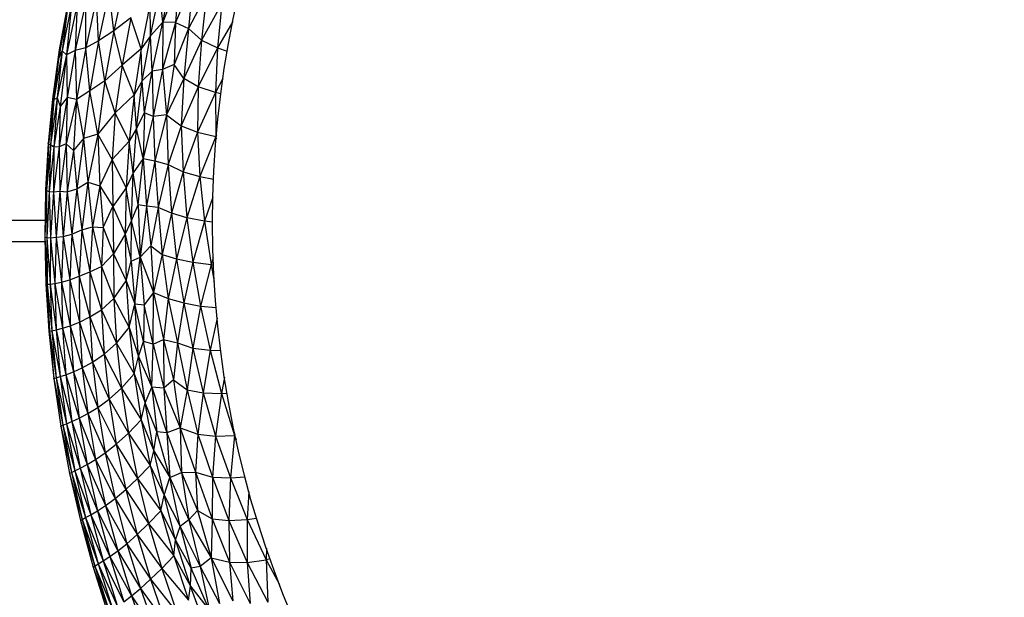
# Paper-space layout '_Inferior' of a CAD drawing. Header units: millimetres. Extents: x -213 to 187, y -200 to 200.
# Tile 5 of 15: x -126 to -34, y -34 to 20. Entities that reach past the tile are written whole.
import ezdxf

# ---------------------------------------------------------------- set-up
doc = ezdxf.new("R2010")
doc.units = ezdxf.units.MM

psp = doc.layouts.new('_Inferior')

# ---------------------------------------------------------------- linework, layer by layer
at = {"color": 7, "linetype": 'Continuous', "lineweight": 25}
for p, q in [((-112.342, 24.321), (-113.044, 19.903)), ((-116.668, 23.626), (-117.659, 19.099)), ((-111.529, 23.881), (-113.044, 19.903)), ((-111.529, 23.881), (-111.857, 19.879)), ((-110.209, 23.772), (-111.857, 19.879)), ((-110.209, 23.772), (-110.644, 19.325)), ((-119.288, 22.207), (-120.288, 17.505)), ((-119.071, 18.17), (-119.288, 22.207)), ((-118.079, 22.795), (-119.071, 18.17)), ((-117.659, 19.099), (-118.079, 22.795)), ((-114.203, 18.641), (-113.353, 22.805)), ((-113.044, 19.903), (-113.353, 22.805)), ((-108.95, 22.535), (-110.644, 19.325)), ((-108.95, 22.535), (-109.412, 18.238)), ((-122.008, 21.258), (-122.84, 16.439)), ((-121.962, 21.702), (-122.767, 17.302)), ((-122.008, 21.258), (-122.767, 17.302)), ((-121.63, 21.567), (-122.508, 17.235)), ((-122.008, 21.258), (-122.508, 17.235)), ((-121.085, 21.604), (-122.084, 16.845)), ((-121.63, 21.567), (-122.084, 16.845)), ((-120.284, 21.861), (-121.268, 17.252)), ((-121.085, 21.604), (-121.268, 17.252)), ((-120.288, 17.505), (-120.284, 21.861)), ((-114.245, 21.713), (-115.081, 17.417)), ((-114.203, 18.641), (-114.245, 21.713)), ((-107.524, 21.661), (-109.412, 18.238)), ((-107.524, 21.661), (-107.917, 17.493)), ((-116.046, 20.332), (-117.659, 19.099)), ((-116.046, 20.332), (-116.874, 15.881)), ((-115.081, 17.417), (-116.046, 20.332)), ((-113.044, 19.903), (-114.203, 18.641)), ((-114.054, 15.324), (-113.044, 19.903)), ((-113.044, 19.903), (-113.078, 15.474)), ((-111.857, 19.879), (-113.078, 15.474)), ((-111.857, 19.879), (-113.044, 19.903)), ((-111.857, 19.879), (-111.995, 15.931)), ((-111.857, 19.879), (-110.644, 19.325)), ((-106.482, 19.962), (-107.917, 17.493)), ((-117.659, 19.099), (-119.071, 18.17)), ((-117.659, 19.099), (-118.499, 14.413)), ((-116.874, 15.881), (-117.659, 19.099)), ((-114.203, 18.641), (-115.081, 17.417)), ((-114.974, 14.414), (-114.203, 18.641)), ((-114.054, 15.324), (-114.203, 18.641)), ((-110.644, 19.325), (-111.995, 15.931)), ((-110.644, 19.325), (-111.075, 14.625)), ((-110.644, 19.325), (-109.412, 18.238)), ((-119.071, 18.17), (-120.288, 17.505)), ((-119.071, 18.17), (-119.899, 13.474)), ((-118.499, 14.413), (-119.071, 18.17)), ((-109.412, 18.238), (-111.075, 14.625)), ((-109.412, 18.238), (-109.717, 13.853)), ((-109.412, 18.238), (-107.917, 17.493)), ((-122.767, 17.302), (-123.397, 12.68)), ((-122.508, 17.235), (-123.271, 12.648)), ((-122.508, 17.235), (-122.966, 12.812)), ((-122.084, 16.845), (-122.966, 12.812)), ((-122.767, 17.302), (-122.84, 16.439)), ((-122.84, 16.439), (-122.508, 17.235)), ((-122.084, 16.845), (-122.676, 11.986)), ((-122.508, 17.235), (-122.084, 16.845)), ((-121.268, 17.252), (-122.084, 16.845)), ((-122.084, 16.845), (-122.042, 12.853)), ((-121.268, 17.252), (-122.042, 12.853)), ((-120.288, 17.505), (-121.268, 17.252)), ((-121.268, 17.252), (-121.15, 12.665)), ((-120.288, 17.505), (-121.15, 12.665)), ((-119.899, 13.474), (-120.288, 17.505)), ((-115.081, 17.417), (-116.874, 15.881)), ((-115.081, 17.417), (-115.733, 13.09)), ((-114.974, 14.414), (-115.081, 17.417)), ((-107.917, 17.493), (-109.717, 13.853)), ((-107.917, 17.493), (-108.107, 13.301)), ((-107.917, 17.493), (-107.004, 17.18)), ((-122.84, 16.439), (-123.397, 12.68)), ((-122.84, 16.439), (-123.271, 12.648)), ((-116.874, 15.881), (-118.499, 14.413)), ((-116.874, 15.881), (-117.518, 11.39)), ((-115.733, 13.09), (-116.874, 15.881)), ((-111.995, 15.931), (-113.078, 15.474)), ((-111.995, 15.931), (-112.696, 11.213)), ((-111.075, 14.625), (-111.995, 15.931)), ((-114.054, 15.324), (-114.974, 14.414)), ((-114.756, 11.414), (-114.054, 15.324)), ((-113.078, 15.474), (-114.054, 15.324)), ((-114.054, 15.324), (-113.944, 11.045)), ((-113.078, 15.474), (-113.944, 11.045)), ((-113.078, 15.474), (-112.696, 11.213)), ((-118.499, 14.413), (-119.899, 13.474)), ((-118.499, 14.413), (-119.151, 9.401)), ((-117.518, 11.39), (-118.499, 14.413)), ((-114.974, 14.414), (-115.733, 13.09)), ((-115.508, 9.939), (-114.974, 14.414)), ((-114.756, 11.414), (-114.974, 14.414)), ((-111.075, 14.625), (-112.696, 11.213)), ((-111.075, 14.625), (-111.323, 10.179)), ((-109.717, 13.853), (-111.075, 14.625)), ((-107.408, 14.619), (-108.107, 13.301)), ((-119.899, 13.474), (-121.15, 12.665)), ((-119.899, 13.474), (-120.509, 8.989)), ((-119.151, 9.401), (-119.899, 13.474)), ((-115.733, 13.09), (-117.518, 11.39)), ((-115.733, 13.09), (-116.202, 8.739)), ((-115.508, 9.939), (-115.733, 13.09)), ((-109.717, 13.853), (-111.323, 10.179)), ((-109.717, 13.853), (-109.782, 9.579)), ((-108.107, 13.301), (-109.782, 9.579)), ((-108.107, 13.301), (-109.717, 13.853)), ((-108.107, 13.301), (-108.069, 9.166)), ((-107.605, 13.175), (-108.107, 13.301)), ((-123.397, 12.68), (-123.801, 8.515)), ((-123.397, 12.68), (-123.778, 8.435)), ((-123.271, 12.648), (-123.778, 8.435)), ((-122.966, 12.812), (-123.591, 8.407)), ((-123.271, 12.648), (-123.591, 8.407)), ((-123.397, 12.68), (-123.271, 12.648)), ((-122.966, 12.812), (-123.271, 8.191)), ((-123.271, 12.648), (-122.966, 12.812)), ((-122.966, 12.812), (-122.676, 11.986)), ((-122.042, 12.853), (-122.767, 8.216)), ((-122.042, 12.853), (-122.676, 11.986)), ((-122.042, 12.853), (-122.107, 8.49)), ((-121.15, 12.665), (-122.107, 8.49)), ((-121.15, 12.665), (-122.042, 12.853)), ((-121.15, 12.665), (-121.436, 7.854)), ((-121.15, 12.665), (-120.509, 8.989)), ((-122.676, 11.986), (-123.271, 8.191)), ((-122.676, 11.986), (-122.767, 8.216)), ((-117.518, 11.39), (-119.151, 9.401)), ((-117.518, 11.39), (-117.801, 7.008)), ((-116.202, 8.739), (-117.518, 11.39)), ((-115.508, 9.939), (-114.756, 11.414)), ((-114.756, 11.414), (-114.901, 7.126)), ((-113.944, 11.045), (-114.756, 11.414)), ((-112.696, 11.213), (-113.944, 11.045)), ((-112.696, 11.213), (-113.799, 6.896)), ((-112.696, 11.213), (-112.563, 6.539)), ((-112.696, 11.213), (-111.323, 10.179)), ((-113.944, 11.045), (-114.901, 7.126)), ((-113.944, 11.045), (-113.799, 6.896)), ((-111.323, 10.179), (-112.563, 6.539)), ((-111.323, 10.179), (-109.782, 9.579)), ((-111.323, 10.179), (-111.155, 5.87)), ((-119.151, 9.401), (-120.509, 8.989)), ((-119.151, 9.401), (-120.097, 4.907)), ((-117.801, 7.008), (-119.151, 9.401)), ((-119.151, 9.401), (-118.956, 4.545)), ((-115.508, 9.939), (-116.202, 8.739)), ((-115.824, 5.771), (-115.508, 9.939)), ((-114.901, 7.126), (-115.508, 9.939)), ((-109.782, 9.579), (-111.155, 5.87)), ((-109.782, 9.579), (-109.561, 5.414)), ((-109.782, 9.579), (-108.069, 9.166)), ((-108.025, 9.258), (-108.069, 9.166)), ((-123.801, 8.515), (-124.06, 4.165)), ((-123.778, 8.435), (-124.06, 4.165)), ((-123.778, 8.435), (-123.973, 4.112)), ((-123.591, 8.407), (-123.973, 4.112)), ((-123.778, 8.435), (-123.801, 8.515)), ((-123.591, 8.407), (-123.778, 8.435)), ((-123.591, 8.407), (-123.717, 4.02)), ((-123.271, 8.191), (-123.591, 8.407)), ((-122.107, 8.49), (-122.767, 8.216)), ((-122.107, 8.49), (-122.718, 4.043)), ((-121.436, 7.854), (-122.107, 8.49)), ((-122.107, 8.49), (-122.012, 3.984)), ((-120.509, 8.989), (-121.436, 7.854)), ((-120.509, 8.989), (-121.123, 4.276)), ((-120.509, 8.989), (-120.097, 4.907)), ((-116.202, 8.739), (-117.801, 7.008)), ((-116.202, 8.739), (-116.484, 4.371)), ((-115.824, 5.771), (-116.202, 8.739)), ((-108.069, 9.166), (-109.561, 5.414)), ((-108.069, 9.166), (-108.033, 9.159)), ((-108.069, 9.166), (-108.053, 8.929)), ((-123.271, 8.191), (-123.717, 4.02)), ((-122.767, 8.216), (-123.297, 3.984)), ((-123.271, 8.191), (-123.297, 3.984)), ((-122.767, 8.216), (-123.271, 8.191)), ((-122.767, 8.216), (-122.718, 4.043)), ((-121.436, 7.854), (-122.012, 3.984)), ((-121.436, 7.854), (-121.123, 4.276)), ((-117.801, 7.008), (-118.956, 4.545)), ((-116.484, 4.371), (-117.801, 7.008)), ((-117.801, 7.008), (-117.736, 2.598)), ((-114.901, 7.126), (-115.824, 5.771)), ((-115.367, 2.752), (-114.901, 7.126)), ((-114.901, 7.126), (-114.581, 2.638)), ((-114.901, 7.126), (-113.799, 6.896)), ((-113.799, 6.896), (-114.581, 2.638)), ((-113.799, 6.896), (-113.49, 2.516)), ((-113.799, 6.896), (-112.563, 6.539)), ((-112.563, 6.539), (-113.49, 2.516)), ((-112.563, 6.539), (-112.25, 1.973)), ((-112.563, 6.539), (-111.155, 5.87)), ((-115.824, 5.771), (-116.484, 4.371)), ((-115.989, 1.282), (-115.824, 5.771)), ((-115.367, 2.752), (-115.824, 5.771)), ((-111.155, 5.87), (-112.25, 1.973)), ((-111.155, 5.87), (-110.789, 1.535)), ((-111.155, 5.87), (-109.561, 5.414)), ((-121.123, 4.276), (-120.097, 4.907)), ((-120.097, 4.907), (-120.646, 0.401)), ((-120.097, 4.907), (-119.647, 0.696)), ((-120.097, 4.907), (-118.956, 4.545)), ((-109.561, 5.414), (-110.789, 1.535)), ((-109.561, 5.414), (-109.141, 1.236)), ((-109.561, 5.414), (-108.289, 5.178)), ((-124.06, 4.165), (-124.121, -0.228)), ((-124.06, 4.165), (-124.118, -0.268)), ((-123.973, 4.112), (-124.118, -0.268)), ((-124.06, 4.165), (-123.973, 4.112)), ((-123.973, 4.112), (-123.935, -0.308)), ((-123.973, 4.112), (-123.717, 4.02)), ((-123.717, 4.02), (-123.935, -0.308)), ((-123.717, 4.02), (-123.58, -0.322)), ((-123.717, 4.02), (-123.297, 3.984)), ((-123.297, 3.984), (-123.58, -0.322)), ((-123.297, 3.984), (-122.718, 4.043)), ((-123.297, 3.984), (-123.065, -0.283)), ((-122.718, 4.043), (-123.065, -0.283)), ((-122.718, 4.043), (-122.397, -0.219)), ((-122.718, 4.043), (-122.012, 3.984)), ((-122.012, 3.984), (-122.397, -0.219)), ((-122.012, 3.984), (-121.123, 4.276)), ((-122.012, 3.984), (-121.585, -0.005)), ((-121.123, 4.276), (-121.585, -0.005)), ((-121.123, 4.276), (-120.646, 0.401)), ((-118.956, 4.545), (-119.647, 0.696)), ((-118.956, 4.545), (-117.736, 2.598)), ((-118.956, 4.545), (-118.64, 0.626)), ((-116.484, 4.371), (-117.736, 2.598)), ((-116.484, 4.371), (-116.576, -0.004)), ((-115.989, 1.282), (-116.484, 4.371)), ((-108.347, 3.493), (-109.141, 1.236)), ((-118.64, 0.626), (-117.736, 2.598)), ((-117.736, 2.598), (-116.576, -0.004)), ((-117.736, 2.598), (-117.686, -1.839)), ((-115.989, 1.282), (-115.367, 2.752)), ((-114.581, 2.638), (-115.367, 2.752)), ((-115.367, 2.752), (-115.168, -2.162)), ((-114.581, 2.638), (-115.168, -2.162)), ((-114.581, 2.638), (-114.173, -1.078)), ((-113.49, 2.516), (-114.581, 2.638)), ((-113.49, 2.516), (-114.173, -1.078)), ((-112.25, 1.973), (-113.49, 2.516)), ((-113.49, 2.516), (-113.105, -1.885)), ((-112.25, 1.973), (-113.105, -1.885)), ((-110.789, 1.535), (-112.25, 1.973)), ((-112.25, 1.973), (-111.766, -2.301)), ((-124.1, 1.306), (-156.658, 1.306)), ((-115.989, 1.282), (-116.576, -0.004)), ((-116.019, -2.518), (-115.989, 1.282)), ((-115.168, -2.162), (-115.989, 1.282)), ((-110.789, 1.535), (-111.766, -2.301)), ((-109.141, 1.236), (-110.789, 1.535)), ((-110.789, 1.535), (-110.228, -2.62)), ((-109.141, 1.236), (-110.228, -2.62)), ((-108.378, 1.145), (-109.141, 1.236)), ((-109.141, 1.236), (-108.523, -2.844)), ((-121.585, -0.005), (-120.646, 0.401)), ((-120.646, 0.401), (-120.89, -3.933)), ((-120.646, 0.401), (-119.647, 0.696)), ((-120.646, 0.401), (-119.895, -3.512)), ((-119.647, 0.696), (-119.895, -3.512)), ((-119.647, 0.696), (-118.64, 0.626)), ((-119.647, 0.696), (-118.815, -3.041)), ((-118.64, 0.626), (-118.815, -3.041)), ((-118.64, 0.626), (-117.686, -1.839)), ((-156.658, -0.694), (-124.113, -0.694)), ((-124.121, -0.228), (-124.038, -4.684)), ((-124.121, -0.228), (-124.118, -0.268)), ((-124.118, -0.268), (-123.919, -4.693)), ((-124.118, -0.268), (-123.935, -0.308)), ((-124.118, -0.268), (-124.038, -4.684)), ((-123.935, -0.308), (-123.629, -4.676)), ((-123.935, -0.308), (-123.58, -0.322)), ((-123.935, -0.308), (-123.919, -4.693)), ((-123.58, -0.322), (-123.629, -4.676)), ((-123.58, -0.322), (-123.065, -0.283)), ((-123.58, -0.322), (-123.172, -4.615)), ((-123.065, -0.283), (-123.172, -4.615)), ((-123.065, -0.283), (-122.397, -0.219)), ((-123.065, -0.283), (-122.55, -4.5)), ((-122.397, -0.219), (-122.55, -4.5)), ((-122.397, -0.219), (-121.585, -0.005)), ((-122.397, -0.219), (-121.783, -4.284)), ((-121.585, -0.005), (-121.783, -4.284)), ((-121.585, -0.005), (-120.89, -3.933)), ((-116.576, -0.004), (-117.686, -1.839)), ((-116.576, -0.004), (-116.019, -2.518)), ((-116.576, -0.004), (-116.484, -4.379)), ((-118.815, -3.041), (-117.686, -1.839)), ((-117.686, -1.839), (-117.64, -6.022)), ((-117.686, -1.839), (-116.484, -4.379)), ((-114.173, -1.078), (-115.168, -2.162)), ((-114.173, -1.078), (-113.925, -5.463)), ((-114.173, -1.078), (-113.105, -1.885)), ((-116.484, -4.379), (-116.019, -2.518)), ((-116.019, -2.518), (-115.168, -2.162)), ((-116.019, -2.518), (-115.676, -6.544)), ((-115.676, -6.544), (-115.168, -2.162)), ((-115.168, -2.162), (-113.925, -5.463)), ((-115.168, -2.162), (-114.81, -6.636)), ((-113.105, -1.885), (-113.925, -5.463)), ((-113.105, -1.885), (-112.555, -6.038)), ((-113.105, -1.885), (-111.766, -2.301)), ((-111.766, -2.301), (-112.555, -6.038)), ((-111.766, -2.301), (-111.09, -6.427)), ((-111.766, -2.301), (-110.228, -2.62)), ((-110.228, -2.62), (-111.09, -6.427)), ((-110.228, -2.62), (-109.5, -6.739)), ((-110.228, -2.62), (-108.523, -2.844)), ((-108.321, -2.202), (-108.523, -2.844)), ((-120.89, -3.933), (-119.895, -3.512)), ((-119.895, -3.512), (-118.815, -3.041)), ((-119.895, -3.512), (-118.796, -7.099)), ((-119.895, -3.512), (-119.887, -7.756)), ((-118.815, -3.041), (-117.64, -6.022)), ((-118.815, -3.041), (-118.796, -7.099)), ((-108.523, -2.844), (-109.5, -6.739)), ((-108.523, -2.844), (-108.218, -4.425)), ((-108.523, -2.844), (-108.296, -2.862)), ((-123.629, -4.676), (-123.172, -4.615)), ((-123.172, -4.615), (-122.55, -4.5)), ((-123.172, -4.615), (-122.47, -8.824)), ((-123.172, -4.615), (-123.046, -8.97)), ((-122.55, -4.5), (-121.783, -4.284)), ((-122.55, -4.5), (-121.741, -8.591)), ((-122.55, -4.5), (-122.47, -8.824)), ((-121.783, -4.284), (-120.89, -3.933)), ((-121.783, -4.284), (-120.875, -8.239)), ((-121.783, -4.284), (-121.741, -8.591)), ((-120.89, -3.933), (-119.887, -7.756)), ((-120.89, -3.933), (-120.875, -8.239)), ((-117.64, -6.022), (-116.484, -4.379)), ((-116.484, -4.379), (-116.202, -8.747)), ((-116.484, -4.379), (-115.676, -6.544)), ((-124.038, -4.684), (-123.698, -9.099)), ((-124.038, -4.684), (-123.919, -4.693)), ((-124.038, -4.684), (-123.759, -9.111)), ((-123.919, -4.693), (-123.629, -4.676)), ((-123.919, -4.693), (-123.462, -9.057)), ((-123.919, -4.693), (-123.698, -9.099)), ((-123.629, -4.676), (-123.046, -8.97)), ((-123.629, -4.676), (-123.462, -9.057)), ((-113.925, -5.463), (-114.81, -6.636)), ((-113.971, -10.313), (-113.925, -5.463)), ((-113.925, -5.463), (-112.99, -9.894)), ((-113.925, -5.463), (-112.555, -6.038)), ((-118.796, -7.099), (-117.64, -6.022)), ((-117.64, -6.022), (-116.202, -8.747)), ((-117.64, -6.022), (-117.396, -10.219)), ((-112.555, -6.038), (-112.99, -9.894)), ((-112.555, -6.038), (-111.686, -10.189)), ((-112.555, -6.038), (-111.09, -6.427)), ((-111.09, -6.427), (-111.686, -10.189)), ((-111.09, -6.427), (-109.5, -6.739)), ((-111.09, -6.427), (-110.232, -10.689)), ((-119.887, -7.756), (-118.796, -7.099)), ((-118.796, -7.099), (-117.396, -10.219)), ((-118.796, -7.099), (-118.556, -11.263)), ((-116.202, -8.747), (-115.676, -6.544)), ((-115.676, -6.544), (-114.81, -6.636)), ((-114.848, -10.054), (-115.676, -6.544)), ((-115.317, -11.473), (-115.676, -6.544)), ((-114.81, -6.636), (-114.848, -10.054)), ((-113.971, -10.313), (-114.81, -6.636)), ((-109.5, -6.739), (-110.232, -10.689)), ((-109.5, -6.739), (-108.045, -6.867)), ((-109.5, -6.739), (-108.603, -10.88)), ((-121.741, -8.591), (-120.875, -8.239)), ((-120.875, -8.239), (-119.887, -7.756)), ((-120.875, -8.239), (-119.635, -11.995)), ((-120.875, -8.239), (-120.604, -12.531)), ((-119.887, -7.756), (-118.556, -11.263)), ((-119.887, -7.756), (-119.635, -11.995)), ((-107.954, -7.878), (-108.603, -10.88)), ((-123.759, -9.111), (-123.698, -9.099)), ((-123.759, -9.111), (-123.263, -13.547)), ((-123.759, -9.111), (-123.286, -13.572)), ((-123.698, -9.099), (-123.462, -9.057)), ((-123.698, -9.099), (-123.061, -13.481)), ((-123.698, -9.099), (-123.263, -13.547)), ((-123.462, -9.057), (-123.046, -8.97)), ((-123.462, -9.057), (-122.687, -13.366)), ((-123.462, -9.057), (-123.061, -13.481)), ((-123.046, -8.97), (-122.47, -8.824)), ((-123.046, -8.97), (-122.142, -13.186)), ((-123.046, -8.97), (-122.687, -13.366)), ((-122.47, -8.824), (-121.741, -8.591)), ((-122.47, -8.824), (-121.444, -12.918)), ((-122.47, -8.824), (-122.142, -13.186)), ((-121.741, -8.591), (-120.604, -12.531)), ((-121.741, -8.591), (-121.444, -12.918)), ((-117.396, -10.219), (-116.202, -8.747)), ((-116.202, -8.747), (-115.317, -11.473)), ((-116.202, -8.747), (-115.733, -13.098)), ((-115.317, -11.473), (-114.848, -10.054)), ((-114.081, -14.365), (-114.848, -10.054)), ((-113.971, -10.313), (-114.848, -10.054)), ((-113.971, -10.313), (-112.99, -9.894)), ((-112.99, -9.894), (-112.033, -13.668)), ((-112.99, -9.894), (-111.686, -10.189)), ((-112.99, -9.894), (-112.967, -14.45)), ((-118.556, -11.263), (-117.396, -10.219)), ((-117.396, -10.219), (-116.942, -14.444)), ((-117.396, -10.219), (-115.733, -13.098)), ((-114.081, -14.365), (-113.971, -10.313)), ((-113.971, -10.313), (-112.967, -14.45)), ((-111.686, -10.189), (-112.033, -13.668)), ((-111.686, -10.189), (-110.778, -14.604)), ((-111.686, -10.189), (-110.232, -10.689)), ((-110.232, -10.689), (-110.778, -14.604)), ((-110.232, -10.689), (-109.248, -14.882)), ((-110.232, -10.689), (-108.603, -10.88)), ((-108.603, -10.88), (-109.248, -14.882)), ((-108.603, -10.88), (-107.55, -14.936)), ((-108.603, -10.88), (-107.619, -10.902)), ((-120.604, -12.531), (-119.635, -11.995)), ((-119.635, -11.995), (-118.556, -11.263)), ((-119.635, -11.995), (-118.098, -15.474)), ((-119.635, -11.995), (-119.151, -16.252)), ((-118.556, -11.263), (-116.942, -14.444)), ((-118.556, -11.263), (-118.098, -15.474)), ((-115.733, -13.098), (-115.317, -11.473)), ((-115.317, -11.473), (-114.081, -14.365)), ((-114.722, -15.828), (-115.317, -11.473)), ((-122.142, -13.186), (-121.444, -12.918)), ((-121.444, -12.918), (-120.604, -12.531)), ((-121.444, -12.918), (-120.097, -16.836)), ((-121.444, -12.918), (-120.909, -17.266)), ((-120.604, -12.531), (-119.151, -16.252)), ((-120.604, -12.531), (-120.097, -16.836)), ((-123.286, -13.572), (-123.263, -13.547)), ((-123.286, -13.572), (-122.626, -18.009)), ((-123.286, -13.572), (-122.63, -18.044)), ((-123.263, -13.547), (-123.061, -13.481)), ((-123.263, -13.547), (-122.447, -17.926)), ((-123.263, -13.547), (-122.626, -18.009)), ((-123.061, -13.481), (-122.687, -13.366)), ((-123.061, -13.481), (-122.096, -17.786)), ((-123.061, -13.481), (-122.447, -17.926)), ((-122.687, -13.366), (-122.142, -13.186)), ((-122.687, -13.366), (-121.581, -17.573)), ((-122.687, -13.366), (-122.096, -17.786)), ((-122.142, -13.186), (-120.909, -17.266)), ((-122.142, -13.186), (-121.581, -17.573)), ((-116.942, -14.444), (-115.733, -13.098)), ((-115.733, -13.098), (-115.081, -17.425)), ((-115.733, -13.098), (-114.722, -15.828)), ((-112.033, -13.668), (-112.967, -14.45)), ((-112.033, -13.668), (-110.778, -14.604)), ((-112.033, -13.668), (-111.422, -18.177)), ((-107.265, -13.413), (-107.55, -14.936)), ((-118.098, -15.474), (-116.942, -14.444)), ((-116.942, -14.444), (-116.286, -18.688)), ((-116.942, -14.444), (-115.081, -17.425)), ((-114.722, -15.828), (-114.081, -14.365)), ((-112.967, -14.45), (-114.081, -14.365)), ((-114.081, -14.365), (-112.666, -18.638)), ((-114.081, -14.365), (-113.597, -18.561)), ((-112.967, -14.45), (-111.422, -18.177)), ((-112.967, -14.45), (-112.666, -18.638)), ((-110.778, -14.604), (-111.422, -18.177)), ((-110.778, -14.604), (-109.759, -18.758)), ((-110.778, -14.604), (-109.248, -14.882)), ((-119.151, -16.252), (-118.098, -15.474)), ((-118.098, -15.474), (-116.286, -18.688)), ((-118.098, -15.474), (-117.415, -19.714)), ((-109.248, -14.882), (-109.759, -18.758)), ((-109.248, -14.882), (-107.55, -14.936)), ((-109.248, -14.882), (-108.092, -18.949)), ((-107.55, -14.936), (-108.092, -18.949)), ((-107.55, -14.936), (-107.021, -14.917)), ((-107.55, -14.936), (-106.314, -18.887)), ((-120.097, -16.836), (-119.151, -16.252)), ((-119.151, -16.252), (-117.415, -19.714)), ((-119.151, -16.252), (-118.445, -20.527)), ((-115.081, -17.425), (-114.722, -15.828)), ((-113.597, -18.561), (-114.722, -15.828)), ((-113.89, -20.343), (-114.722, -15.828)), ((-121.581, -17.573), (-120.909, -17.266)), ((-120.909, -17.266), (-120.097, -16.836)), ((-120.909, -17.266), (-119.357, -21.152)), ((-120.909, -17.266), (-120.15, -21.621)), ((-120.097, -16.836), (-118.445, -20.527)), ((-120.097, -16.836), (-119.357, -21.152)), ((-116.286, -18.688), (-115.081, -17.425)), ((-115.081, -17.425), (-113.89, -20.343)), ((-115.081, -17.425), (-114.245, -21.721)), ((-122.63, -18.044), (-122.626, -18.009)), ((-122.63, -18.044), (-121.798, -22.461)), ((-122.626, -18.009), (-122.447, -17.926)), ((-122.626, -18.009), (-121.634, -22.366)), ((-122.626, -18.009), (-121.798, -22.461)), ((-122.447, -17.926), (-122.096, -17.786)), ((-122.447, -17.926), (-121.299, -22.205)), ((-122.447, -17.926), (-121.634, -22.366)), ((-122.096, -17.786), (-121.581, -17.573)), ((-122.096, -17.786), (-120.799, -21.963)), ((-122.096, -17.786), (-121.299, -22.205)), ((-121.581, -17.573), (-120.15, -21.621)), ((-121.581, -17.573), (-120.799, -21.963)), ((-111.422, -18.177), (-112.666, -18.638)), ((-111.422, -18.177), (-109.973, -22.335)), ((-111.422, -18.177), (-109.759, -18.758)), ((-111.422, -18.177), (-111.312, -22.356)), ((-117.415, -19.714), (-116.286, -18.688)), ((-116.286, -18.688), (-114.245, -21.721)), ((-116.286, -18.688), (-115.432, -22.937)), ((-113.89, -20.343), (-113.597, -18.561)), ((-112.403, -22.852), (-113.597, -18.561)), ((-112.666, -18.638), (-113.597, -18.561)), ((-112.666, -18.638), (-111.312, -22.356)), ((-112.666, -18.638), (-112.403, -22.852)), ((-109.759, -18.758), (-109.973, -22.335)), ((-109.759, -18.758), (-108.393, -22.806)), ((-109.759, -18.758), (-108.092, -18.949)), ((-108.092, -18.949), (-108.393, -22.806)), ((-108.092, -18.949), (-106.314, -18.887)), ((-108.092, -18.949), (-106.707, -22.879)), ((-106.314, -18.887), (-106.707, -22.879)), ((-106.289, -18.728), (-106.314, -18.887)), ((-106.314, -18.887), (-106.256, -18.882)), ((-106.314, -18.887), (-106.173, -19.268)), ((-118.445, -20.527), (-117.415, -19.714)), ((-117.415, -19.714), (-115.432, -22.937)), ((-117.415, -19.714), (-116.53, -23.966)), ((-120.15, -21.621), (-119.357, -21.152)), ((-119.357, -21.152), (-118.445, -20.527)), ((-119.357, -21.152), (-117.526, -24.804)), ((-119.357, -21.152), (-118.418, -25.461)), ((-118.445, -20.527), (-116.53, -23.966)), ((-118.445, -20.527), (-117.526, -24.804)), ((-114.245, -21.721), (-113.89, -20.343)), ((-112.929, -24.501), (-113.89, -20.343)), ((-113.89, -20.343), (-112.403, -22.852)), ((-121.299, -22.205), (-120.799, -21.963)), ((-120.799, -21.963), (-120.15, -21.621)), ((-120.799, -21.963), (-119.185, -25.962)), ((-120.799, -21.963), (-119.818, -26.333)), ((-120.15, -21.621), (-118.418, -25.461)), ((-120.15, -21.621), (-119.185, -25.962)), ((-115.432, -22.937), (-114.245, -21.721)), ((-114.245, -21.721), (-113.227, -25.977)), ((-114.245, -21.721), (-112.929, -24.501)), ((-121.798, -22.461), (-121.634, -22.366)), ((-121.798, -22.461), (-120.623, -26.778)), ((-121.798, -22.461), (-120.78, -26.885)), ((-121.634, -22.366), (-121.299, -22.205)), ((-121.634, -22.366), (-120.299, -26.599)), ((-121.634, -22.366), (-120.623, -26.778)), ((-121.299, -22.205), (-119.818, -26.333)), ((-121.299, -22.205), (-120.299, -26.599)), ((-116.53, -23.966), (-115.432, -22.937)), ((-115.432, -22.937), (-114.386, -27.171)), ((-115.432, -22.937), (-113.227, -25.977)), ((-112.929, -24.501), (-112.403, -22.852)), ((-112.403, -22.852), (-111.312, -22.356)), ((-112.403, -22.852), (-110.602, -26.822)), ((-111.411, -27.437), (-112.403, -22.852)), ((-111.312, -22.356), (-109.973, -22.335)), ((-111.312, -22.356), (-109.809, -25.926)), ((-111.312, -22.356), (-110.602, -26.822)), ((-109.973, -22.335), (-108.393, -22.806)), ((-109.973, -22.335), (-108.42, -26.713)), ((-109.973, -22.335), (-109.809, -25.926)), ((-108.393, -22.806), (-108.42, -26.713)), ((-108.393, -22.806), (-106.841, -26.885)), ((-108.393, -22.806), (-106.707, -22.879)), ((-106.707, -22.879), (-106.841, -26.885)), ((-106.707, -22.879), (-105.336, -22.765)), ((-106.707, -22.879), (-105.124, -26.779)), ((-117.526, -24.804), (-116.53, -23.966)), ((-116.53, -23.966), (-114.386, -27.171)), ((-116.53, -23.966), (-115.451, -28.203)), ((-118.418, -25.461), (-117.526, -24.804)), ((-117.526, -24.804), (-115.451, -28.203)), ((-117.526, -24.804), (-116.42, -29.056)), ((-113.227, -25.977), (-112.929, -24.501)), ((-112.929, -24.501), (-111.411, -27.437)), ((-111.865, -28.697), (-112.929, -24.501)), ((-104.968, -24.142), (-105.124, -26.779)), ((-119.185, -25.962), (-118.418, -25.461)), ((-118.418, -25.461), (-116.42, -29.056)), ((-118.418, -25.461), (-117.286, -29.737)), ((-120.78, -26.885), (-120.623, -26.778)), ((-120.623, -26.778), (-120.299, -26.599)), ((-120.623, -26.778), (-119.117, -30.952)), ((-120.623, -26.778), (-119.433, -31.15)), ((-120.299, -26.599), (-119.818, -26.333)), ((-120.299, -26.599), (-118.647, -30.662)), ((-120.299, -26.599), (-119.117, -30.952)), ((-119.818, -26.333), (-119.185, -25.962)), ((-119.818, -26.333), (-118.033, -30.264)), ((-119.818, -26.333), (-118.647, -30.662)), ((-119.185, -25.962), (-117.286, -29.737)), ((-119.185, -25.962), (-118.033, -30.264)), ((-114.386, -27.171), (-113.227, -25.977)), ((-113.227, -25.977), (-111.865, -28.697)), ((-113.227, -25.977), (-112.025, -30.185)), ((-109.809, -25.926), (-110.602, -26.822)), ((-109.809, -25.926), (-108.508, -30.391)), ((-109.809, -25.926), (-108.42, -26.713)), ((-108.42, -26.713), (-108.508, -30.391)), ((-108.42, -26.713), (-106.803, -30.788)), ((-108.42, -26.713), (-106.841, -26.885)), ((-106.841, -26.885), (-105.124, -26.779)), ((-105.124, -26.779), (-104.242, -26.645)), ((-105.124, -26.779), (-103.358, -30.554)), ((-105.124, -26.779), (-105.12, -30.811)), ((-120.78, -26.885), (-119.433, -31.15)), ((-120.78, -26.885), (-119.582, -31.269)), ((-115.451, -28.203), (-114.386, -27.171)), ((-114.386, -27.171), (-112.025, -30.185)), ((-114.386, -27.171), (-113.154, -31.367)), ((-111.865, -28.697), (-111.411, -27.437)), ((-110.602, -26.822), (-111.411, -27.437)), ((-111.411, -27.437), (-109.542, -31.19)), ((-111.411, -27.437), (-110.396, -31.338)), ((-110.602, -26.822), (-108.508, -30.391)), ((-110.602, -26.822), (-109.542, -31.19)), ((-106.841, -26.885), (-105.12, -30.811)), ((-106.841, -26.885), (-106.803, -30.788)), ((-116.42, -29.056), (-115.451, -28.203)), ((-115.451, -28.203), (-113.154, -31.367)), ((-115.451, -28.203), (-114.192, -32.396)), ((-117.286, -29.737), (-116.42, -29.056)), ((-116.42, -29.056), (-114.192, -32.396)), ((-116.42, -29.056), (-115.134, -33.256)), ((-112.025, -30.185), (-111.865, -28.697)), ((-110.396, -31.338), (-111.865, -28.697)), ((-110.465, -33.025), (-111.865, -28.697)), ((-103.333, -29.463), (-103.358, -30.554)), ((-118.647, -30.662), (-118.033, -30.264)), ((-118.033, -30.264), (-117.286, -29.737)), ((-118.033, -30.264), (-115.981, -33.954)), ((-118.033, -30.264), (-116.706, -34.508)), ((-117.286, -29.737), (-115.134, -33.256)), ((-117.286, -29.737), (-115.981, -33.954)), ((-113.154, -31.367), (-112.025, -30.185)), ((-112.025, -30.185), (-110.465, -33.025)), ((-112.025, -30.185), (-110.648, -34.339)), ((-108.508, -30.391), (-109.542, -31.19)), ((-108.508, -30.391), (-106.803, -30.788)), ((-108.508, -30.391), (-106.467, -34.403)), ((-108.508, -30.391), (-107.726, -34.652)), ((-102.983, -30.475), (-103.358, -30.554)), ((-119.582, -31.269), (-119.433, -31.15)), ((-119.582, -31.269), (-118.052, -35.472)), ((-119.582, -31.269), (-118.197, -35.604)), ((-119.433, -31.15), (-119.117, -30.952)), ((-119.433, -31.15), (-117.751, -35.255)), ((-119.433, -31.15), (-118.052, -35.472)), ((-119.117, -30.952), (-118.647, -30.662)), ((-119.117, -30.952), (-117.301, -34.938)), ((-119.117, -30.952), (-117.751, -35.255)), ((-118.647, -30.662), (-116.706, -34.508)), ((-118.647, -30.662), (-117.301, -34.938)), ((-114.192, -32.396), (-113.154, -31.367)), ((-113.154, -31.367), (-111.75, -35.503)), ((-113.154, -31.367), (-110.648, -34.339)), ((-110.465, -33.025), (-110.396, -31.338)), ((-109.542, -31.19), (-110.396, -31.338)), ((-108.68, -35.338), (-110.396, -31.338)), ((-109.542, -31.19), (-107.726, -34.652)), ((-109.542, -31.19), (-108.68, -35.338)), ((-106.803, -30.788), (-105.12, -30.811)), ((-106.803, -30.788), (-104.857, -34.676)), ((-106.803, -30.788), (-106.467, -34.403)), ((-105.12, -30.811), (-103.358, -30.554)), ((-105.12, -30.811), (-103.183, -34.544)), ((-105.12, -30.811), (-104.857, -34.676)), ((-103.358, -30.554), (-102.103, -32.871)), ((-103.358, -30.554), (-103.183, -34.544)), ((-115.981, -33.954), (-115.134, -33.256)), ((-115.134, -33.256), (-114.192, -32.396)), ((-115.134, -33.256), (-112.765, -36.515)), ((-115.134, -33.256), (-113.688, -37.374)), ((-114.192, -32.396), (-111.75, -35.503)), ((-114.192, -32.396), (-112.765, -36.515)), ((-110.648, -34.339), (-110.465, -33.025)), ((-108.985, -36.975), (-110.465, -33.025)), ((-110.465, -33.025), (-108.68, -35.338)), ((-116.706, -34.508), (-115.981, -33.954)), ((-115.981, -33.954), (-113.688, -37.374)), ((-115.981, -33.954), (-114.516, -38.093))]:
    psp.add_line(p, q, dxfattribs=at)
psp.add_circle((-13.378, 1.081), 95, dxfattribs=at)
for points in [[(-12.825, 200.306), (-16.243, 200.256), (-23.254, 200.151), (-34.012, 199.276), (-45.252, 197.776), (-56.948, 195.505), (-68.341, 192.566), (-79.355, 189.025), (-89.927, 184.967), (-100.652, 180.124), (-111.465, 174.438), (-122.288, 167.857), (-133.032, 160.336), (-143.597, 151.838), (-153.871, 142.339), (-163.732, 131.83), (-173.05, 120.319), (-181.692, 107.835), (-189.525, 94.43), (-196.416, 80.177), (-202.245, 65.173), (-206.902, 49.538), (-210.298, 33.41), (-212.363, 16.944), (-213.056, 0.306), (-212.363, -16.332), (-210.298, -32.797), (-206.902, -48.925), (-202.245, -64.561), (-196.416, -79.564), (-189.525, -93.818), (-181.692, -107.223), (-173.05, -119.706), (-163.732, -131.217), (-153.871, -141.726), (-143.597, -151.225), (-133.032, -159.723), (-122.288, -167.245), (-111.465, -173.825), (-100.652, -179.511), (-89.927, -184.355), (-79.355, -188.413), (-68.341, -191.953), (-56.948, -194.893), (-45.252, -197.163), (-34.012, -198.664), (-23.254, -199.539), (-16.243, -199.643), (-12.825, -199.694)], [(-12.825, -195.694), (-16.175, -195.644), (-23.046, -195.542), (-33.589, -194.684), (-44.604, -193.214), (-56.066, -190.989), (-67.23, -188.108), (-78.024, -184.638), (-88.385, -180.661), (-98.896, -175.915), (-109.492, -170.343), (-120.099, -163.894), (-130.628, -156.523), (-140.982, -148.195), (-151.05, -138.886), (-160.714, -128.587), (-169.845, -117.306), (-178.315, -105.072), (-185.991, -91.935), (-192.744, -77.967), (-198.457, -63.263), (-203.021, -47.941), (-206.348, -32.135), (-208.372, -15.999), (-209.052, 0.306), (-208.372, 16.611), (-206.348, 32.748), (-203.021, 48.553), (-198.457, 63.876), (-192.744, 78.58), (-185.991, 92.548), (-178.315, 105.685), (-169.845, 117.919), (-160.714, 129.199), (-151.05, 139.498), (-140.982, 148.807), (-130.628, 157.135), (-120.099, 164.506), (-109.492, 170.955), (-98.896, 176.527), (-88.385, 181.274), (-78.024, 185.251), (-67.23, 188.721), (-56.066, 191.601), (-44.604, 193.827), (-33.589, 195.297), (-23.046, 196.154), (-16.175, 196.257), (-12.825, 196.306)]]:
    psp.add_open_spline(points, degree=3, knots=[0, 0, 0, 0, 0.016322, 0.033479, 0.05151, 0.070452, 0.090341, 0.107661, 0.125675, 0.144395, 0.163829, 0.18398, 0.204846, 0.226418, 0.248682, 0.271613, 0.29518, 0.319343, 0.344053, 0.369251, 0.394871, 0.420839, 0.447075, 0.473492, 0.5, 0.526508, 0.552925, 0.579161, 0.605129, 0.630749, 0.655947, 0.680657, 0.70482, 0.728387, 0.751318, 0.773582, 0.795154, 0.81602, 0.836171, 0.855605, 0.874325, 0.892339, 0.909659, 0.929548, 0.94849, 0.966521, 0.983678, 1, 1, 1, 1], dxfattribs=at)

doc.saveas('drawing.dxf')
